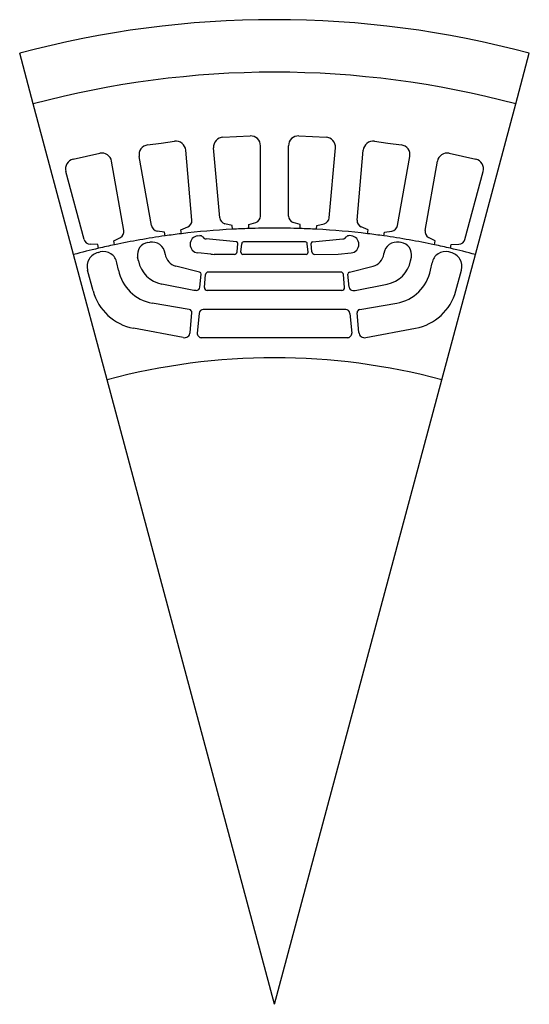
# Model space of a CAD drawing. Extents: x -39 to 39, y 0 to 150.
import ezdxf

# ---------------------------------------------------------------- set-up
doc = ezdxf.new("R2010")
doc.units = 0

msp = doc.modelspace()

# ---------------------------------------------------------------- linework, layer by layer
for p, q in [((-36.752304, 137.161469), (-38.822857, 144.88887)), ((36.752304, 137.161469), (38.822857, 144.88887)), ((-30.605352, 114.220726), (-36.752304, 137.161469)), ((30.605352, 114.220726), (36.752304, 137.161469)), ((-7.846762, 132.113464), (-5.772153, 132.204056)), ((-5.772153, 132.204056), (-3.697545, 132.294632)), ((3.697545, 132.294617), (5.772153, 132.204041)), ((5.772153, 132.204041), (7.846762, 132.113464)), ((-19.33135, 130.926849), (-17.272533, 131.197891)), ((-17.272533, 131.197891), (-15.213712, 131.468948)), ((-2.132116, 120.076401), (-2.132116, 130.796051)), ((2.132116, 120.076401), (2.132116, 130.796051)), ((15.213712, 131.468948), (17.272533, 131.197891)), ((17.272533, 131.197891), (19.33135, 130.926849)), ((-30.668816, 128.74379), (-28.641453, 129.193253)), ((-28.641453, 129.193253), (-26.614092, 129.6427)), ((-18.751324, 118.622406), (-20.612772, 129.179214)), ((-12.589351, 119.433647), (-13.52363, 130.112518)), ((-8.341345, 119.805298), (-9.275625, 130.484161)), ((8.341345, 119.805298), (9.275625, 130.484161)), ((12.589351, 119.433647), (13.52363, 130.112518)), ((18.751324, 118.622406), (20.612772, 129.179214)), ((26.614092, 129.6427), (28.641453, 129.193253)), ((28.641453, 129.193253), (30.668816, 128.74379)), ((-22.950771, 117.881927), (-24.812222, 128.438736)), ((22.950771, 117.881927), (24.812222, 128.438736)), ((-29.018593, 116.536728), (-31.793045, 126.891121)), ((29.018593, 116.536728), (31.793045, 126.891121)), ((-6.432251, 118.665787), (-7.56159, 118.916153)), ((-6.40662, 118.076324), (-6.432251, 118.665787)), ((-3.93463, 118.774834), (-2.83141, 119.122681)), ((-3.908789, 118.185379), (-3.93463, 118.774834)), ((3.93463, 118.774834), (2.83141, 119.122681)), ((3.908789, 118.185379), (3.93463, 118.774834)), ((6.40662, 118.076324), (6.432251, 118.665787)), ((6.432251, 118.665787), (7.56159, 118.916153)), ((-16.750179, 117.653618), (-17.897041, 117.804611)), ((-16.673271, 117.068634), (-16.750179, 117.653618)), ((-14.271567, 117.979935), (-13.202861, 118.422607)), ((-14.194449, 117.394974), (-14.271567, 117.979935)), ((-11.680994, 117.068779), (-11.382439, 117.098183)), ((11.680994, 117.068779), (11.382439, 117.098183)), ((14.271567, 117.979935), (13.202861, 118.422607)), ((14.194449, 117.394974), (14.271567, 117.979935)), ((16.673271, 117.068634), (16.750179, 117.653618)), ((16.750179, 117.653618), (17.897041, 117.804611)), ((-26.940628, 115.74604), (-28.096287, 115.796501)), ((-26.813026, 115.169983), (-26.940628, 115.74604)), ((-24.499889, 116.28714), (-23.473831, 116.821274)), ((-24.372082, 115.711121), (-24.499889, 116.28714)), ((-19.312649, 116.054153), (-19.016657, 116.10302)), ((-5.782727, 116.149017), (-10.390267, 116.600594)), ((-5.71102, 114.631126), (-5.597717, 115.926186)), ((-5.113302, 114.578835), (-5, 115.873886)), ((0, 116.150002), (-4.698678, 116.150002)), ((4.698678, 116.150002), (0, 116.150002)), ((5.113302, 114.578835), (5, 115.873886)), ((5.71102, 114.631126), (5.597717, 115.926186)), ((5.782727, 116.149017), (10.390267, 116.600594)), ((19.312649, 116.054153), (19.016657, 116.10302)), ((24.499889, 116.28714), (23.473831, 116.821274)), ((24.372082, 115.711121), (24.499889, 116.28714)), ((26.813026, 115.169983), (26.940628, 115.74604)), ((26.940628, 115.74604), (28.096287, 115.796501)), ((-25.493675, 95.143692), (-30.605352, 114.220726)), ((-26.861603, 114.542564), (-26.569441, 114.610687)), ((-16.660141, 114.288261), (-16.669924, 114.362564)), ((-9.68617, 114.275162), (-11.680994, 114.471634)), ((-6.126949, 114.25), (-9.174047, 114.25)), ((0, 114.25), (-4.81198, 114.25)), ((4.81198, 114.25), (0, 114.25)), ((6.126949, 114.25), (9.68617, 114.275162)), ((9.68617, 114.275162), (11.680994, 114.471634)), ((16.660141, 114.288261), (16.669924, 114.362564)), ((25.493675, 95.143692), (30.605352, 114.220726)), ((26.861605, 114.542564), (26.569441, 114.610687)), ((-23.777908, 111.850868), (-23.996943, 112.952034)), ((-20.736307, 113.26992), (-20.848673, 113.834816)), ((20.736307, 113.26992), (20.848673, 113.834816)), ((23.777908, 111.850868), (23.996943, 112.952034)), ((-27.618086, 108.674469), (-28.470974, 111.857491)), ((-11.410785, 111.541603), (-15.008716, 112.438217)), ((-11.371648, 109.250008), (-11.197336, 111.242401)), ((-10.674312, 109.189003), (-10.5, 111.181389)), ((-9.906977, 111.550003), (-10.097732, 111.550003)), ((0, 111.550003), (-9.906977, 111.550003)), ((10.097732, 111.550003), (0, 111.550003)), ((10.674312, 109.189003), (10.5, 111.181389)), ((11.371648, 109.250008), (11.197336, 111.242401)), ((11.410785, 111.541603), (15.008716, 112.438217)), ((27.618086, 108.674469), (28.470974, 111.857491)), ((-12.298118, 108.75), (-17.17, 109.709999)), ((12.298118, 108.75), (17.17, 109.709999)), ((-11.917311, 108.75), (-12.298118, 108.75)), ((0, 108.75), (-10.272043, 108.75)), ((10.272043, 108.75), (0, 108.75)), ((11.917311, 108.75), (12.298118, 108.75)), ((-12.977571, 105.843224), (-18.620001, 106.82)), ((12.977571, 105.843224), (18.620001, 106.82)), ((-12.857282, 102.358727), (-12.595814, 105.347313)), ((-11.5, 105.251442), (-11.761467, 102.262856)), ((0, 105.849998), (-10.846787, 105.849998)), ((10.846787, 105.849998), (0, 105.849998)), ((11.5, 105.251442), (11.761467, 102.262856)), ((12.857282, 102.358727), (12.595814, 105.347313)), ((-13.90365, 101.565277), (-21.487404, 102.991989)), ((13.90365, 101.565277), (21.487404, 102.991989)), ((0, 101.550003), (-11.108254, 101.550003)), ((11.108254, 101.550003), (0, 101.550003)), ((0, 0), (-25.493675, 95.143692)), ((0, 0), (25.493675, 95.143692))]:
    msp.add_line(p, q)
for centre, radius, start, end in [((0, 0), 150, 75, 105), ((0, 0), 142, 75, 105), ((-7.781334, 130.614899), 1.499999, 92.499943, 185.000144), ((-3.63212, 130.796051), 1.500004, 0, 92.499827), ((3.632113, 130.796051), 1.499997, 87.499866, 180), ((7.781334, 130.614899), 1.499999, 354.999856, 87.500057), ((-19.135563, 129.439682), 1.499997, 97.499929, 189.999839), ((-15.01792, 129.981781), 1.499999, 5.000146, 97.500074), ((15.01792, 129.981781), 1.499999, 82.499926, 174.999854), ((19.135563, 129.439682), 1.499997, 350.000161, 82.500071), ((-26.289429, 128.178253), 1.499997, 10.000425, 102.500115), ((26.289429, 128.178253), 1.499997, 77.499885, 169.999575), ((-30.344158, 127.27935), 1.499998, 102.499964, 195.000048), ((30.344158, 127.27935), 1.499998, 344.999952, 77.500036), ((-3.132118, 120.076401), 1.000002, 287.500069, 0), ((3.132118, 120.076401), 1.000002, 180, 252.499931), ((-17.766518, 118.796059), 0.999999, 190.000269, 262.500162), ((-13.585547, 119.346489), 1.000003, 292.500125, 5.00013), ((-7.345147, 119.892448), 1.000003, 184.99969, 257.499827), ((7.345147, 119.892448), 1.000003, 282.500173, 355.00031), ((13.585547, 119.346489), 1.000003, 174.99987, 247.499875), ((17.766518, 118.796059), 0.999999, 277.499838, 349.999731), ((0, -0.000008), 118.250008, 98.105726, 101.894274), ((-23.935575, 117.708282), 0.999996, 297.499839, 9.999858), ((0, -0.000008), 118.250008, 96.894274, 98.105726), ((0, -0.000008), 118.250008, 93.105726, 96.894274), ((-11.553096, 115.770203), 1.304856, 95.624983, 264.374984), ((-11.333428, 116.600594), 0.5, 37.416739, 95.625231), ((0, -0.000008), 118.250008, 91.894274, 93.105726), ((0, -0.000008), 118.250008, 90, 91.894274), ((0, -0.000008), 118.250008, 88.105726, 90), ((0, -0.000008), 118.250008, 86.894274, 88.105726), ((0, -0.000008), 118.250008, 83.105726, 86.894274), ((11.333428, 116.600594), 0.5, 84.374769, 142.583261), ((11.553096, 115.770203), 1.304856, 275.625016, 84.375017), ((0, -0.000008), 118.250008, 81.894274, 83.105726), ((0, -0.000008), 118.250008, 78.105726, 81.894274), ((23.935575, 117.708282), 0.999996, 170.000142, 242.500161), ((-28.05267, 116.795547), 0.999998, 195.000067, 267.500118), ((0, -0.000008), 118.250008, 101.894274, 103.105724), ((-19.006725, 114.201202), 1.878035, 99.375, 191.250008), ((-18.685495, 114.097206), 2.032965, 7.500082, 99.375009), ((-10.313821, 117.380615), 0.783762, 217.416781, 264.402565), ((-5.802806, 115.94413), 0.205872, 354.999621, 84.402839), ((-4.698675, 115.847527), 0.302476, 90.000452, 175.000557), ((4.698675, 115.847527), 0.302476, 4.999443, 89.999548), ((5.802806, 115.94413), 0.205872, 95.597161, 185.000379), ((10.313821, 117.380615), 0.783762, 275.597435, 322.583219), ((18.685495, 114.097206), 2.032965, 80.624991, 172.499918), ((19.006725, 114.201202), 1.878034, 348.749992, 80.625), ((0, -0.000008), 118.250008, 76.894276, 78.105726), ((28.05267, 116.795547), 0.999998, 272.499882, 344.999933), ((0, -0.000008), 118.250008, 103.105724, 105), ((-26.366982, 112.421257), 2.178212, 103.125045, 195.000086), ((-26.085814, 112.53653), 2.129795, 11.250058, 103.125041), ((-14.476024, 114.575806), 2.202964, 187.499994, 256.006781), ((-9.174019, 119.474823), 5.224824, 264.374685, 269.999686), ((-6.126947, 114.667519), 0.417517, 269.999804, 354.999557), ((-4.811981, 114.552475), 0.302473, 175.000502, 270.00009), ((4.811981, 114.552475), 0.302473, 269.99991, 4.999498), ((6.126947, 114.667519), 0.417517, 185.000443, 270.000196), ((14.476024, 114.575806), 2.202964, 283.993219, 352.500006), ((26.085814, 112.53653), 2.129795, 76.874959, 168.749942), ((0, -0.000008), 118.250008, 75, 76.894276), ((26.366983, 112.421257), 2.178212, 344.999901, 76.874955), ((-16.294418, 114.153465), 4.528911, 191.249979, 258.852722), ((16.294416, 114.153465), 4.528911, 281.147302, 348.750026), ((-17.534092, 113.092842), 6.366139, 191.250014, 260.178707), ((-11.479199, 111.267059), 0.28294, 355.000329, 76.007223), ((-10.09773, 111.146194), 0.403807, 90.000271, 174.999957), ((10.09773, 111.146194), 0.403807, 5.000043, 89.999729), ((11.479199, 111.267059), 0.28294, 103.992777, 184.999671), ((17.534092, 113.092842), 6.366139, 279.821293, 348.749986), ((-20.03618, 110.706032), 7.849367, 194.999982, 259.345618), ((-11.917311, 109.297745), 0.547747, 270, 355.000229), ((-10.272041, 109.153809), 0.403807, 174.999957, 269.999729), ((10.272041, 109.153809), 0.403807, 270.000271, 5.000043), ((11.917311, 109.297745), 0.547747, 184.999771, 270), ((20.03618, 110.706032), 7.849367, 280.654382, 345.000018), ((-13.056442, 105.387611), 0.462388, 355.000162, 80.178774), ((-10.846788, 105.19429), 0.655706, 89.999917, 174.999723), ((10.846788, 105.19429), 0.655706, 5.000277, 90.000083), ((13.056442, 105.387611), 0.462388, 99.821226, 184.999838), ((-13.739851, 102.435944), 0.885941, 259.345428, 354.999852), ((-11.108256, 102.205711), 0.655706, 175.00038, 270.000167), ((11.108256, 102.205711), 0.655706, 269.999833, 4.99962), ((13.739851, 102.435944), 0.885941, 185.000148, 280.654572), ((0, 0), 98.5, 75, 105)]:
    msp.add_arc(centre, radius, start, end)

doc.saveas('drawing.dxf')
